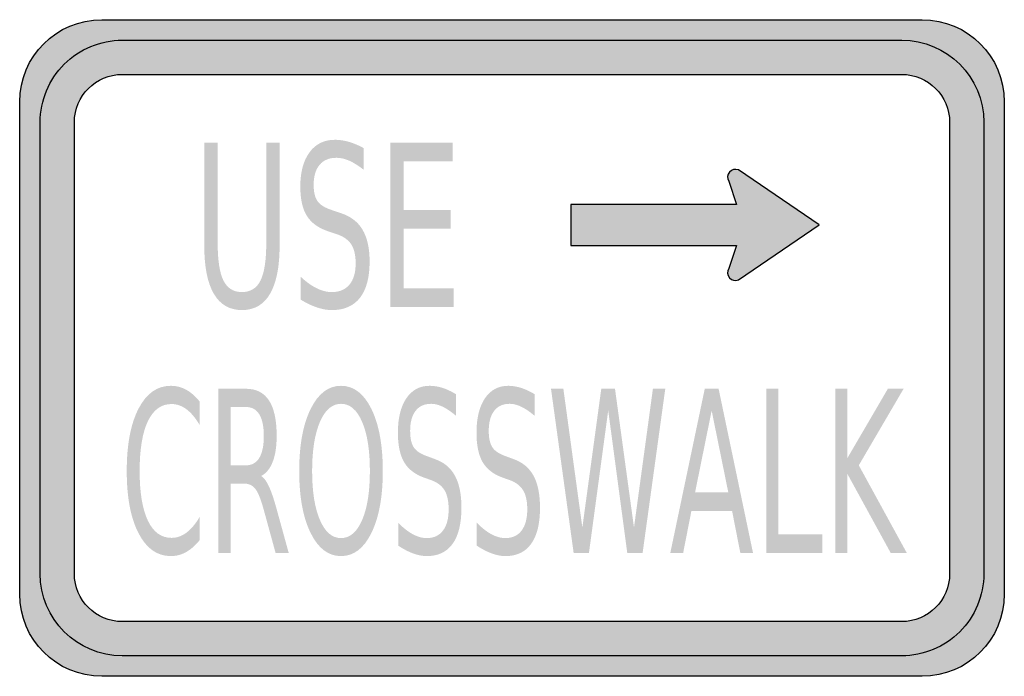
# Model space of a CAD drawing. Header units: inches. Extents: x -9 to 9, y -6 to 6.
import ezdxf

# ---------------------------------------------------------------- set-up
doc = ezdxf.new("R2010")
doc.units = ezdxf.units.IN
doc.header["$MEASUREMENT"] = 0

msp = doc.modelspace()

# ---------------------------------------------------------------- hatches: boundary and pattern name
h = msp.add_hatch(color=7)
edge = h.paths.add_edge_path()
edge.add_spline(control_points=[(-7.5, -6), (-8.328, -6), (-9, -5.328), (-9, -4.5)], knot_values=[0, 0, 0, 0, 1, 1, 1, 1], degree=3, periodic=0)
edge.add_line((-9, -4.5), (-9, 4.5))
edge.add_spline(control_points=[(-9, 4.5), (-9, 5.328), (-8.328, 6), (-7.5, 6)], knot_values=[0, 0, 0, 0, 1, 1, 1, 1], degree=3, periodic=0)
edge.add_line((-7.5, 6), (7.5, 6))
edge.add_spline(control_points=[(7.5, 6), (8.328, 6), (9, 5.328), (9, 4.5)], knot_values=[0, 0, 0, 0, 1, 1, 1, 1], degree=3, periodic=0)
edge.add_line((9, 4.5), (9, -4.5))
edge.add_spline(control_points=[(9, -4.5), (9, -5.328), (8.328, -6), (7.5, -6)], knot_values=[0, 0, 0, 0, 1, 1, 1, 1], degree=3, periodic=0)
edge.add_line((7.5, -6), (-7.5, -6))
edge = h.paths.add_edge_path(flags=0)
edge.add_spline(control_points=[(-8, 4.125), (-8, 4.608), (-7.608, 5), (-7.125, 5)], knot_values=[0, 0, 0, 0, 1, 1, 1, 1], degree=3, periodic=0)
edge.add_line((-7.125, 5), (7.125, 5))
edge.add_spline(control_points=[(7.125, 5), (7.608, 5), (8, 4.608), (8, 4.125)], knot_values=[0, 0, 0, 0, 1, 1, 1, 1], degree=3, periodic=0)
edge.add_line((8, 4.125), (8, -4.125))
edge.add_spline(control_points=[(8, -4.125), (8, -4.608), (7.608, -5), (7.125, -5)], knot_values=[0, 0, 0, 0, 1, 1, 1, 1], degree=3, periodic=0)
edge.add_line((7.125, -5), (-7.125, -5))
edge.add_spline(control_points=[(-7.125, -5), (-7.608, -5), (-8, -4.608), (-8, -4.125)], knot_values=[0, 0, 0, 0, 1, 1, 1, 1], degree=3, periodic=0)
edge.add_line((-8, -4.125), (-8, 4.125))
h = msp.add_hatch(color=7)
edge = h.paths.add_edge_path()
edge.add_spline(control_points=[(-8.625, -4.125), (-8.625, -4.953), (-7.953, -5.625), (-7.125, -5.625)], knot_values=[0, 0, 0, 0, 1, 1, 1, 1], degree=3, periodic=0)
edge.add_line((-7.125, -5.625), (7.125, -5.625))
edge.add_spline(control_points=[(7.125, -5.625), (7.523, -5.625), (7.904, -5.467), (8.186, -5.186), (8.467, -4.904), (8.625, -4.523), (8.625, -4.125)], knot_values=[0, 0, 0, 0, 1, 1, 1, 2, 2, 2, 2], degree=3, periodic=0)
edge.add_line((8.625, -4.125), (8.625, 4.125))
edge.add_spline(control_points=[(8.625, 4.125), (8.625, 4.953), (7.953, 5.625), (7.125, 5.625)], knot_values=[0, 0, 0, 0, 1, 1, 1, 1], degree=3, periodic=0)
edge.add_line((7.125, 5.625), (-7.125, 5.625))
edge.add_spline(control_points=[(-7.125, 5.625), (-7.523, 5.625), (-7.904, 5.467), (-8.186, 5.186), (-8.467, 4.904), (-8.625, 4.523), (-8.625, 4.125)], knot_values=[0, 0, 0, 0, 1, 1, 1, 2, 2, 2, 2], degree=3, periodic=0)
edge.add_line((-8.625, 4.125), (-8.625, -4.125))
edge = h.paths.add_edge_path(flags=0)
edge.add_spline(control_points=[(-8, -4.125), (-8, -4.608), (-7.608, -5), (-7.125, -5)], knot_values=[0, 0, 0, 0, 1, 1, 1, 1], degree=3, periodic=0)
edge.add_line((-7.125, -5), (7.125, -5))
edge.add_spline(control_points=[(7.125, -5), (7.608, -5), (8, -4.608), (8, -4.125)], knot_values=[0, 0, 0, 0, 1, 1, 1, 1], degree=3, periodic=0)
edge.add_line((8, -4.125), (8, 4.125))
edge.add_spline(control_points=[(8, 4.125), (8, 4.608), (7.608, 5), (7.125, 5)], knot_values=[0, 0, 0, 0, 1, 1, 1, 1], degree=3, periodic=0)
edge.add_line((7.125, 5), (-7.125, 5))
edge.add_spline(control_points=[(-7.125, 5), (-7.608, 5), (-8, 4.608), (-8, 4.125)], knot_values=[0, 0, 0, 0, 1, 1, 1, 1], degree=3, periodic=0)
edge.add_line((-8, 4.125), (-8, -4.125))
h = msp.add_hatch(color=7)
edge = h.paths.add_edge_path()
edge.add_line((-2.712, 3.653), (-2.712, 3.257))
edge.add_spline(control_points=[(-2.712, 3.257), (-2.804, 3.33), (-2.891, 3.385), (-2.973, 3.422), (-3.055, 3.458), (-3.135, 3.476), (-3.211, 3.476), (-3.344, 3.476), (-3.446, 3.433), (-3.518, 3.347), (-3.59, 3.261), (-3.626, 3.14), (-3.626, 2.981), (-3.626, 2.849), (-3.602, 2.749), (-3.554, 2.681), (-3.506, 2.613), (-3.415, 2.559), (-3.282, 2.517)], knot_values=[0, 0, 0, 0, 1, 1, 1, 2, 2, 2, 3, 3, 3, 4, 4, 4, 5, 5, 5, 6, 6, 6, 6], degree=3, periodic=0)
edge.add_line((-3.282, 2.517), (-3.135, 2.467))
edge.add_spline(control_points=[(-3.135, 2.467), (-2.953, 2.409), (-2.819, 2.308), (-2.733, 2.163), (-2.646, 2.017), (-2.603, 1.823), (-2.603, 1.579), (-2.603, 1.288), (-2.662, 1.068), (-2.779, 0.918), (-2.896, 0.768), (-3.067, 0.693), (-3.293, 0.693), (-3.378, 0.693), (-3.469, 0.709), (-3.565, 0.741), (-3.661, 0.773), (-3.76, 0.821), (-3.863, 0.884)], knot_values=[0, 0, 0, 0, 1, 1, 1, 2, 2, 2, 3, 3, 3, 4, 4, 4, 5, 5, 5, 6, 6, 6, 6], degree=3, periodic=0)
edge.add_line((-3.863, 0.884), (-3.863, 1.302))
edge.add_spline(control_points=[(-3.863, 1.302), (-3.764, 1.209), (-3.667, 1.14), (-3.573, 1.093), (-3.478, 1.046), (-3.385, 1.022), (-3.293, 1.022), (-3.154, 1.022), (-3.047, 1.068), (-2.971, 1.159), (-2.895, 1.25), (-2.858, 1.38), (-2.858, 1.549), (-2.858, 1.696), (-2.885, 1.811), (-2.939, 1.894), (-2.993, 1.977), (-3.082, 2.04), (-3.206, 2.081)], knot_values=[0, 0, 0, 0, 1, 1, 1, 2, 2, 2, 3, 3, 3, 4, 4, 4, 5, 5, 5, 6, 6, 6, 6], degree=3, periodic=0)
edge.add_line((-3.206, 2.081), (-3.354, 2.13))
edge.add_spline(control_points=[(-3.354, 2.13), (-3.536, 2.19), (-3.667, 2.284), (-3.749, 2.413), (-3.83, 2.541), (-3.87, 2.72), (-3.87, 2.949), (-3.87, 3.215), (-3.814, 3.424), (-3.702, 3.576), (-3.59, 3.729), (-3.436, 3.805), (-3.239, 3.805), (-3.154, 3.805), (-3.068, 3.793), (-2.981, 3.767), (-2.893, 3.742), (-2.803, 3.704), (-2.712, 3.653)], knot_values=[0, 0, 0, 0, 1, 1, 1, 2, 2, 2, 3, 3, 3, 4, 4, 4, 5, 5, 5, 6, 6, 6, 6], degree=3, periodic=0)
h = msp.add_hatch(color=7)
edge = h.paths.add_edge_path()
edge.add_line((-5.626, 3.751), (-5.381, 3.751))
edge.add_line((-5.381, 3.751), (-5.381, 1.929))
edge.add_spline(control_points=[(-5.381, 1.929), (-5.381, 1.607), (-5.346, 1.376), (-5.276, 1.234), (-5.206, 1.093), (-5.093, 1.022), (-4.936, 1.022), (-4.78, 1.022), (-4.667, 1.093), (-4.597, 1.234), (-4.527, 1.376), (-4.492, 1.607), (-4.492, 1.929)], knot_values=[0, 0, 0, 0, 1, 1, 1, 2, 2, 2, 3, 3, 3, 4, 4, 4, 4], degree=3, periodic=0)
edge.add_line((-4.492, 1.929), (-4.492, 3.751))
edge.add_line((-4.492, 3.751), (-4.248, 3.751))
edge.add_line((-4.248, 3.751), (-4.248, 1.878))
edge.add_spline(control_points=[(-4.248, 1.878), (-4.248, 1.487), (-4.306, 1.192), (-4.422, 0.992), (-4.538, 0.793), (-4.71, 0.693), (-4.936, 0.693), (-5.164, 0.693), (-5.335, 0.793), (-5.452, 0.992), (-5.568, 1.192), (-5.626, 1.487), (-5.626, 1.878)], knot_values=[0, 0, 0, 0, 1, 1, 1, 2, 2, 2, 3, 3, 3, 4, 4, 4, 4], degree=3, periodic=0)
edge.add_line((-5.626, 1.878), (-5.626, 3.751))
for points in [[(-2.224, 3.751), (-1.085, 3.751), (-1.085, 3.409), (-1.98, 3.409), (-1.98, 2.521), (-1.123, 2.521), (-1.123, 2.18), (-1.98, 2.18), (-1.98, 1.093), (-1.064, 1.093), (-1.064, 0.751), (-2.224, 0.751), (-2.224, 3.751)], [(0.713, -0.745), (0.939, -0.745), (1.286, -3.281), (1.632, -0.745), (1.883, -0.745), (2.23, -3.281), (2.576, -0.745), (2.802, -0.745), (2.388, -3.745), (2.107, -3.745), (1.759, -1.141), (1.407, -3.745), (1.127, -3.745), (0.713, -0.745)], [(4.647, -0.745), (4.87, -0.745), (4.87, -3.404), (5.673, -3.404), (5.673, -3.745), (4.647, -3.745), (4.647, -0.745)], [(5.908, -0.745), (6.131, -0.745), (6.131, -2.013), (6.871, -0.745), (7.159, -0.745), (6.34, -2.144), (7.217, -3.745), (6.923, -3.745), (6.131, -2.3), (6.131, -3.745), (5.908, -3.745), (5.908, -0.745)]]:
    msp.add_hatch(color=7).paths.add_polyline_path(points)
h = msp.add_hatch(color=7)
edge = h.paths.add_edge_path()
edge.add_line((5.614, 2.25), (4.138, 3.254))
edge.add_spline(control_points=[(4.138, 3.254), (4.082, 3.279), (4.016, 3.263), (3.976, 3.216), (3.936, 3.169), (3.931, 3.102), (3.964, 3.05)], knot_values=[0, 0, 0, 0, 1, 1, 1, 2, 2, 2, 2], degree=3, periodic=0)
edge.add_line((3.964, 3.05), (4.107, 2.625))
edge.add_line((4.107, 2.625), (1.076, 2.625))
edge.add_line((1.076, 2.625), (1.076, 1.875))
edge.add_line((1.076, 1.875), (4.107, 1.875))
edge.add_line((4.107, 1.875), (3.964, 1.45))
edge.add_spline(control_points=[(3.964, 1.45), (3.931, 1.398), (3.936, 1.331), (3.976, 1.284), (4.016, 1.237), (4.082, 1.221), (4.138, 1.246)], knot_values=[0, 0, 0, 0, 1, 1, 1, 2, 2, 2, 2], degree=3, periodic=0)
edge.add_line((4.138, 1.246), (5.614, 2.25))
h = msp.add_hatch(color=7)
edge = h.paths.add_edge_path()
edge.add_line((-5.712, -0.976), (-5.712, -1.404))
edge.add_spline(control_points=[(-5.712, -1.404), (-5.787, -1.277), (-5.867, -1.182), (-5.952, -1.119), (-6.037, -1.056), (-6.128, -1.024), (-6.224, -1.024), (-6.412, -1.024), (-6.557, -1.129), (-6.657, -1.339), (-6.757, -1.549), (-6.807, -1.852), (-6.807, -2.248), (-6.807, -2.643), (-6.757, -2.946), (-6.657, -3.155), (-6.557, -3.365), (-6.412, -3.47), (-6.224, -3.47), (-6.128, -3.47), (-6.037, -3.438), (-5.952, -3.375), (-5.867, -3.312), (-5.787, -3.217), (-5.712, -3.09)], knot_values=[0, 0, 0, 0, 1, 1, 1, 2, 2, 2, 3, 3, 3, 4, 4, 4, 5, 5, 5, 6, 6, 6, 7, 7, 7, 8, 8, 8, 8], degree=3, periodic=0)
edge.add_line((-5.712, -3.09), (-5.712, -3.514))
edge.add_spline(control_points=[(-5.712, -3.514), (-5.79, -3.61), (-5.873, -3.683), (-5.96, -3.731), (-6.047, -3.779), (-6.14, -3.803), (-6.237, -3.803), (-6.487, -3.803), (-6.683, -3.664), (-6.827, -3.386), (-6.971, -3.108), (-7.043, -2.729), (-7.043, -2.248), (-7.043, -1.766), (-6.971, -1.386), (-6.827, -1.108), (-6.683, -0.83), (-6.487, -0.691), (-6.237, -0.691), (-6.138, -0.691), (-6.045, -0.715), (-5.958, -0.762), (-5.871, -0.81), (-5.789, -0.881), (-5.712, -0.976)], knot_values=[0, 0, 0, 0, 1, 1, 1, 2, 2, 2, 3, 3, 3, 4, 4, 4, 5, 5, 5, 6, 6, 6, 7, 7, 7, 8, 8, 8, 8], degree=3, periodic=0)
h = msp.add_hatch(color=7)
edge = h.paths.add_edge_path()
edge.add_spline(control_points=[(-3.125, -0.691), (-2.893, -0.691), (-2.709, -0.832), (-2.57, -1.114), (-2.432, -1.396), (-2.362, -1.774), (-2.362, -2.248), (-2.362, -2.721), (-2.432, -3.098), (-2.57, -3.38), (-2.709, -3.662), (-2.893, -3.803), (-3.125, -3.803), (-3.357, -3.803), (-3.542, -3.663), (-3.681, -3.381), (-3.82, -3.1), (-3.89, -2.722), (-3.89, -2.248), (-3.89, -1.774), (-3.82, -1.396), (-3.681, -1.114), (-3.542, -0.832), (-3.357, -0.691), (-3.125, -0.691)], knot_values=[0, 0, 0, 0, 1, 1, 1, 2, 2, 2, 3, 3, 3, 4, 4, 4, 5, 5, 5, 6, 6, 6, 7, 7, 7, 8, 8, 8, 8], degree=3, periodic=0)
edge = h.paths.add_edge_path(flags=0)
edge.add_spline(control_points=[(-3.125, -1.02), (-3.287, -1.02), (-3.416, -1.13), (-3.511, -1.35), (-3.606, -1.57), (-3.654, -1.869), (-3.654, -2.248), (-3.654, -2.626), (-3.606, -2.925), (-3.511, -3.144), (-3.416, -3.364), (-3.287, -3.474), (-3.125, -3.474), (-2.963, -3.474), (-2.834, -3.364), (-2.74, -3.144), (-2.645, -2.925), (-2.598, -2.626), (-2.598, -2.248), (-2.598, -1.869), (-2.645, -1.57), (-2.74, -1.35), (-2.834, -1.13), (-2.963, -1.02), (-3.125, -1.02)], knot_values=[0, 0, 0, 0, 1, 1, 1, 2, 2, 2, 3, 3, 3, 4, 4, 4, 5, 5, 5, 6, 6, 6, 7, 7, 7, 8, 8, 8, 8], degree=3, periodic=0)
h = msp.add_hatch(color=7)
edge = h.paths.add_edge_path()
edge.add_line((-1.024, -0.844), (-1.024, -1.239))
edge.add_spline(control_points=[(-1.024, -1.239), (-1.109, -1.166), (-1.189, -1.111), (-1.264, -1.075), (-1.339, -1.038), (-1.411, -1.02), (-1.481, -1.02), (-1.603, -1.02), (-1.697, -1.063), (-1.763, -1.149), (-1.829, -1.235), (-1.862, -1.357), (-1.862, -1.515), (-1.862, -1.647), (-1.84, -1.747), (-1.796, -1.815), (-1.752, -1.883), (-1.669, -1.937), (-1.547, -1.979)], knot_values=[0, 0, 0, 0, 1, 1, 1, 2, 2, 2, 3, 3, 3, 4, 4, 4, 5, 5, 5, 6, 6, 6, 6], degree=3, periodic=0)
edge.add_line((-1.547, -1.979), (-1.412, -2.029))
edge.add_spline(control_points=[(-1.412, -2.029), (-1.245, -2.087), (-1.122, -2.188), (-1.043, -2.334), (-0.964, -2.479), (-0.924, -2.673), (-0.924, -2.917), (-0.924, -3.208), (-0.978, -3.428), (-1.085, -3.578), (-1.192, -3.728), (-1.35, -3.803), (-1.557, -3.803), (-1.635, -3.803), (-1.718, -3.787), (-1.806, -3.755), (-1.894, -3.723), (-1.985, -3.675), (-2.079, -3.613)], knot_values=[0, 0, 0, 0, 1, 1, 1, 2, 2, 2, 3, 3, 3, 4, 4, 4, 5, 5, 5, 6, 6, 6, 6], degree=3, periodic=0)
edge.add_line((-2.079, -3.613), (-2.079, -3.195))
edge.add_spline(control_points=[(-2.079, -3.195), (-1.989, -3.287), (-1.9, -3.357), (-1.813, -3.404), (-1.726, -3.45), (-1.641, -3.474), (-1.557, -3.474), (-1.429, -3.474), (-1.331, -3.428), (-1.262, -3.337), (-1.192, -3.246), (-1.158, -3.116), (-1.158, -2.947), (-1.158, -2.8), (-1.183, -2.685), (-1.232, -2.602), (-1.282, -2.519), (-1.364, -2.456), (-1.477, -2.415)], knot_values=[0, 0, 0, 0, 1, 1, 1, 2, 2, 2, 3, 3, 3, 4, 4, 4, 5, 5, 5, 6, 6, 6, 6], degree=3, periodic=0)
edge.add_line((-1.477, -2.415), (-1.613, -2.367))
edge.add_spline(control_points=[(-1.613, -2.367), (-1.779, -2.306), (-1.9, -2.212), (-1.974, -2.083), (-2.049, -1.955), (-2.086, -1.776), (-2.086, -1.547), (-2.086, -1.282), (-2.035, -1.073), (-1.932, -0.92), (-1.829, -0.767), (-1.687, -0.691), (-1.507, -0.691), (-1.43, -0.691), (-1.351, -0.704), (-1.27, -0.729), (-1.19, -0.755), (-1.108, -0.793), (-1.024, -0.844)], knot_values=[0, 0, 0, 0, 1, 1, 1, 2, 2, 2, 3, 3, 3, 4, 4, 4, 5, 5, 5, 6, 6, 6, 6], degree=3, periodic=0)
h = msp.add_hatch(color=7)
edge = h.paths.add_edge_path()
edge.add_line((0.413, -0.844), (0.413, -1.239))
edge.add_spline(control_points=[(0.413, -1.239), (0.328, -1.166), (0.248, -1.111), (0.173, -1.075), (0.098, -1.038), (0.025, -1.02), (-0.045, -1.02), (-0.166, -1.02), (-0.26, -1.063), (-0.326, -1.149), (-0.392, -1.235), (-0.425, -1.357), (-0.425, -1.515), (-0.425, -1.647), (-0.403, -1.747), (-0.359, -1.815), (-0.315, -1.883), (-0.232, -1.937), (-0.11, -1.979)], knot_values=[0, 0, 0, 0, 1, 1, 1, 2, 2, 2, 3, 3, 3, 4, 4, 4, 5, 5, 5, 6, 6, 6, 6], degree=3, periodic=0)
edge.add_line((-0.11, -1.979), (0.025, -2.029))
edge.add_spline(control_points=[(0.025, -2.029), (0.191, -2.087), (0.314, -2.188), (0.393, -2.334), (0.473, -2.479), (0.512, -2.673), (0.512, -2.917), (0.512, -3.208), (0.459, -3.428), (0.351, -3.578), (0.244, -3.728), (0.087, -3.803), (-0.12, -3.803), (-0.198, -3.803), (-0.281, -3.787), (-0.369, -3.755), (-0.457, -3.723), (-0.548, -3.675), (-0.643, -3.613)], knot_values=[0, 0, 0, 0, 1, 1, 1, 2, 2, 2, 3, 3, 3, 4, 4, 4, 5, 5, 5, 6, 6, 6, 6], degree=3, periodic=0)
edge.add_line((-0.643, -3.613), (-0.643, -3.195))
edge.add_spline(control_points=[(-0.643, -3.195), (-0.552, -3.287), (-0.463, -3.357), (-0.376, -3.404), (-0.289, -3.45), (-0.204, -3.474), (-0.12, -3.474), (0.008, -3.474), (0.106, -3.428), (0.175, -3.337), (0.244, -3.246), (0.279, -3.116), (0.279, -2.947), (0.279, -2.8), (0.254, -2.685), (0.204, -2.602), (0.155, -2.519), (0.073, -2.456), (-0.04, -2.415)], knot_values=[0, 0, 0, 0, 1, 1, 1, 2, 2, 2, 3, 3, 3, 4, 4, 4, 5, 5, 5, 6, 6, 6, 6], degree=3, periodic=0)
edge.add_line((-0.04, -2.415), (-0.176, -2.367))
edge.add_spline(control_points=[(-0.176, -2.367), (-0.343, -2.306), (-0.463, -2.212), (-0.538, -2.083), (-0.612, -1.955), (-0.649, -1.776), (-0.649, -1.547), (-0.649, -1.282), (-0.598, -1.073), (-0.495, -0.92), (-0.392, -0.767), (-0.251, -0.691), (-0.07, -0.691), (0.007, -0.691), (0.086, -0.704), (0.166, -0.729), (0.247, -0.755), (0.329, -0.793), (0.413, -0.844)], knot_values=[0, 0, 0, 0, 1, 1, 1, 2, 2, 2, 3, 3, 3, 4, 4, 4, 5, 5, 5, 6, 6, 6, 6], degree=3, periodic=0)
h = msp.add_hatch(color=7)
edge = h.paths.add_edge_path()
edge.add_spline(control_points=[(-4.585, -2.339), (-4.537, -2.368), (-4.49, -2.431), (-4.445, -2.527), (-4.4, -2.624), (-4.354, -2.757), (-4.308, -2.925)], knot_values=[0, 0, 0, 0, 1, 1, 1, 2, 2, 2, 2], degree=3, periodic=0)
edge.add_line((-4.308, -2.925), (-4.082, -3.745))
edge.add_line((-4.082, -3.745), (-4.322, -3.745))
edge.add_line((-4.322, -3.745), (-4.533, -2.976))
edge.add_spline(control_points=[(-4.533, -2.976), (-4.587, -2.775), (-4.64, -2.641), (-4.691, -2.576), (-4.743, -2.51), (-4.812, -2.477), (-4.901, -2.477)], knot_values=[0, 0, 0, 0, 1, 1, 1, 2, 2, 2, 2], degree=3, periodic=0)
edge.add_line((-4.901, -2.477), (-5.144, -2.477))
edge.add_line((-5.144, -2.477), (-5.144, -3.745))
edge.add_line((-5.144, -3.745), (-5.367, -3.745))
edge.add_line((-5.367, -3.745), (-5.367, -0.745))
edge.add_line((-5.367, -0.745), (-4.863, -0.745))
edge.add_spline(control_points=[(-4.863, -0.745), (-4.675, -0.745), (-4.534, -0.817), (-4.441, -0.96), (-4.348, -1.103), (-4.302, -1.32), (-4.302, -1.609), (-4.302, -1.798), (-4.326, -1.955), (-4.374, -2.079), (-4.422, -2.204), (-4.493, -2.29), (-4.585, -2.339)], knot_values=[0, 0, 0, 0, 1, 1, 1, 2, 2, 2, 3, 3, 3, 4, 4, 4, 4], degree=3, periodic=0)
edge = h.paths.add_edge_path(flags=0)
edge.add_line((-5.144, -1.079), (-5.144, -2.144))
edge.add_line((-5.144, -2.144), (-4.863, -2.144))
edge.add_spline(control_points=[(-4.863, -2.144), (-4.756, -2.144), (-4.674, -2.098), (-4.62, -2.008), (-4.565, -1.918), (-4.537, -1.785), (-4.537, -1.609), (-4.537, -1.434), (-4.565, -1.301), (-4.62, -1.212), (-4.674, -1.123), (-4.756, -1.079), (-4.863, -1.079)], knot_values=[0, 0, 0, 0, 1, 1, 1, 2, 2, 2, 3, 3, 3, 4, 4, 4, 4], degree=3, periodic=0)
edge.add_line((-4.863, -1.079), (-5.144, -1.079))
h = msp.add_hatch(color=7)
h.paths.add_polyline_path([(3.524, -0.745), (3.777, -0.745), (4.406, -3.745), (4.174, -3.745), (4.023, -2.976), (3.28, -2.976), (3.129, -3.745), (2.894, -3.745), (3.524, -0.745)])
h.paths.add_polyline_path([(3.65, -1.145), (3.347, -2.638), (3.954, -2.638), (3.65, -1.145)], flags=0)

# ---------------------------------------------------------------- linework, layer by layer
at = {"color": 7}
for points in [[(-7.5, 6), (7.5, 6)], [(-7.125, 5.625), (7.125, 5.625)], [(-7.125, 5), (7.125, 5)], [(-9, -4.5), (-9, 4.5)], [(9, 4.5), (9, -4.5)], [(-8.625, -4.125), (-8.625, 4.125)], [(-8, -4.125), (-8, 4.125)], [(8, 4.125), (8, -4.125)], [(8.625, 4.125), (8.625, -4.125)], [(5.614, 2.25), (4.138, 3.254)], [(3.964, 3.05), (4.107, 2.625), (1.076, 2.625), (1.076, 1.875), (4.107, 1.875), (3.964, 1.45)], [(4.138, 1.246), (5.614, 2.25)], [(7.125, -5), (-7.125, -5)], [(7.125, -5.625), (-7.125, -5.625)], [(7.5, -6), (-7.5, -6)]]:
    msp.add_lwpolyline(points, dxfattribs=at)
for points in [[(-9, 4.5), (-9, 5.328), (-8.328, 6), (-7.5, 6)], [(7.5, 6), (8.328, 6), (9, 5.328), (9, 4.5)], [(7.125, 5.625), (7.953, 5.625), (8.625, 4.953), (8.625, 4.125)], [(-8, 4.125), (-8, 4.608), (-7.608, 5), (-7.125, 5)], [(7.125, 5), (7.608, 5), (8, 4.608), (8, 4.125)], [(-7.125, -5.625), (-7.953, -5.625), (-8.625, -4.953), (-8.625, -4.125)], [(-7.125, -5), (-7.608, -5), (-8, -4.608), (-8, -4.125)], [(8, -4.125), (8, -4.608), (7.608, -5), (7.125, -5)], [(-7.5, -6), (-8.328, -6), (-9, -5.328), (-9, -4.5)], [(9, -4.5), (9, -5.328), (8.328, -6), (7.5, -6)]]:
    msp.add_open_spline(points, degree=3, dxfattribs=at)
for points in [[(-8.625, 4.125), (-8.625, 4.523), (-8.467, 4.904), (-8.186, 5.186), (-7.904, 5.467), (-7.523, 5.625), (-7.125, 5.625)], [(4.138, 3.254), (4.082, 3.279), (4.016, 3.263), (3.976, 3.216), (3.936, 3.169), (3.931, 3.102), (3.964, 3.05)], [(3.964, 1.45), (3.931, 1.398), (3.936, 1.331), (3.976, 1.284), (4.016, 1.237), (4.082, 1.221), (4.138, 1.246)], [(8.625, -4.125), (8.625, -4.523), (8.467, -4.904), (8.186, -5.186), (7.904, -5.467), (7.523, -5.625), (7.125, -5.625)]]:
    msp.add_open_spline(points, degree=3, knots=[0, 0, 0, 0, 1, 1, 1, 2, 2, 2, 2], dxfattribs=at)

doc.saveas('drawing.dxf')
